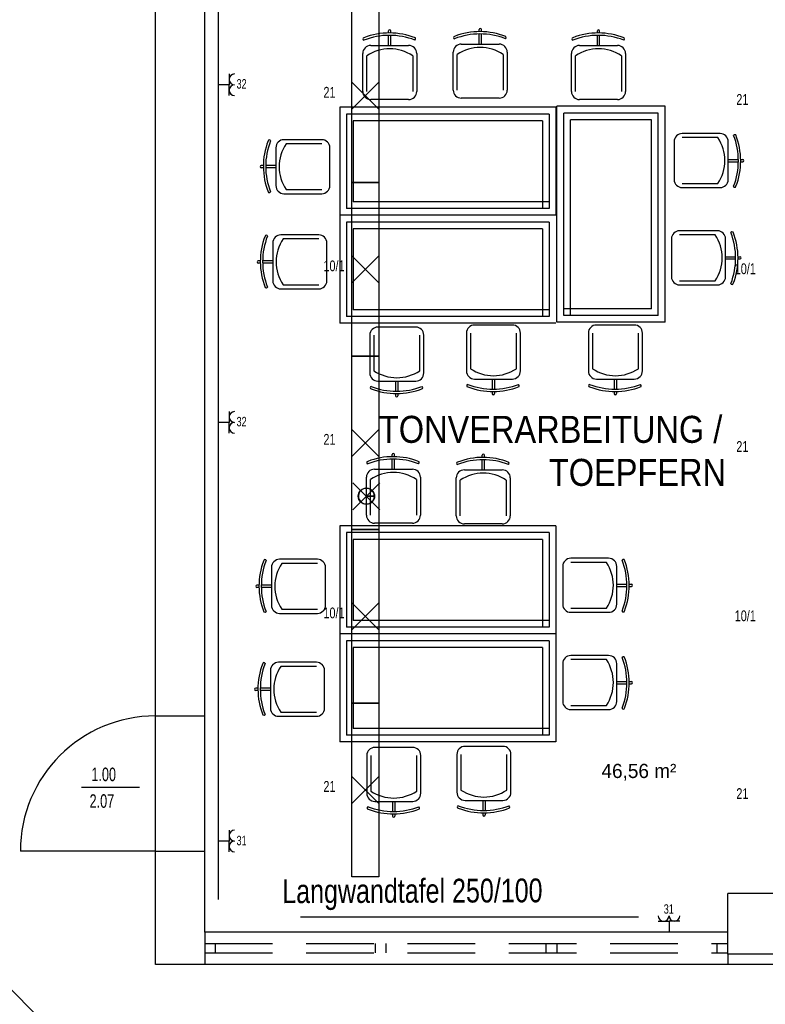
# Model space of a CAD drawing. Extents: x 134 to 2970, y 55 to 1215.
# Tile 4 of 10: x 139.36 to 144.88, y 84.23 to 91.52. Entities that reach past the tile are written whole.
import ezdxf

# ---------------------------------------------------------------- set-up
doc = ezdxf.new("R2010")
doc.units = 0
doc.linetypes.add('KCONTINUOUS', pattern=[0])
doc.linetypes.add('KDASHED', pattern=[0.75, 0.5, -0.25])
for name, color, linetype in [('ARC-EINRICHTUNG', 7, 'CONTINUOUS'), ('ARC-FENSTER', 7, 'CONTINUOUS'), ('ARC-NEUBAU-WAND-SOLID', 7, 'CONTINUOUS'), ('ARC-TEXT', 7, 'CONTINUOUS'), ('ARC-W_NDE', 7, 'CONTINUOUS'), ('LEUCHTEN_BESCHRIFTUNG', 5, 'CONTINUOUS'), ('SCHALTER_BESCHRIFTUNG', 5, 'CONTINUOUS'), ('STECKDOSEN', 5, 'CONTINUOUS'), ('W01_SCHRIFTFELD', 5, 'CONTINUOUS')]:
    doc.layers.add(name, color=color, linetype=linetype)

msp = doc.modelspace()

# ---------------------------------------------------------------- linework, layer by layer
at = {"layer": 'ARC-EINRICHTUNG', "color": 252, "linetype": 'KCONTINUOUS'}
for p, q in [((140.8349, 85.0086), (140.8349, 93.3386)), ((142.0944, 91.4261), (142.0944, 91.4419)), ((142.1114, 91.426), (142.1114, 91.4419)), ((142.7644, 91.4361), (142.7644, 91.4519)), ((142.7814, 91.436), (142.7814, 91.4519)), ((143.6394, 91.4261), (143.6394, 91.4419)), ((143.6564, 91.426), (143.6564, 91.4419)), ((142.0944, 91.3336), (142.0944, 91.4087)), ((142.1114, 91.3336), (142.1114, 91.4086)), ((142.7644, 91.3436), (142.7644, 91.4187)), ((142.7814, 91.3436), (142.7814, 91.4186)), ((143.6394, 91.3336), (143.6394, 91.4087)), ((143.6564, 91.3336), (143.6564, 91.4086)), ((141.9629, 91.3336), (142.2429, 91.3336)), ((142.6329, 91.3436), (142.9129, 91.3436)), ((143.5079, 91.3336), (143.7879, 91.3336)), ((141.9029, 90.9936), (141.9029, 91.2736)), ((141.9329, 90.9936), (141.9329, 91.2569)), ((142.2729, 91.2569), (142.2729, 90.9936)), ((142.3029, 91.2736), (142.3029, 90.9936)), ((142.5729, 91.0036), (142.5729, 91.2836)), ((142.6029, 91.0036), (142.6029, 91.2669)), ((142.9429, 91.2669), (142.9429, 91.0036)), ((142.9729, 91.2836), (142.9729, 91.0036)), ((143.4479, 90.9936), (143.4479, 91.2736)), ((143.4779, 90.9936), (143.4779, 91.2569)), ((143.8179, 91.2569), (143.8179, 90.9936)), ((143.8479, 91.2736), (143.8479, 90.9936)), ((142.2429, 90.9336), (141.9629, 90.9336)), ((142.9129, 90.9436), (142.6329, 90.9436)), ((143.7879, 90.9336), (143.5079, 90.9336)), ((141.7329, 90.8761), (141.7329, 90.0761)), ((143.3329, 90.8761), (141.7329, 90.8761)), ((143.3329, 90.8761), (143.3329, 90.0761)), ((143.3404, 89.2836), (143.3404, 90.8836)), ((144.1404, 90.8836), (143.3404, 90.8836)), ((143.3404, 89.2836), (143.3404, 90.8836)), ((144.1404, 89.2836), (144.1404, 90.8836)), ((141.7829, 90.8261), (141.7829, 90.1261)), ((143.2829, 90.8261), (141.7829, 90.8261)), ((141.8329, 90.7761), (141.8329, 90.1761)), ((143.2329, 90.7761), (141.8329, 90.7761)), ((143.2329, 90.7761), (143.2329, 90.1261)), ((143.2829, 90.8261), (143.2829, 90.1261)), ((143.3904, 89.3336), (143.3904, 90.8336)), ((144.0904, 90.8336), (143.3904, 90.8336)), ((143.4404, 89.3336), (143.4404, 90.7836)), ((144.0404, 90.7836), (143.4404, 90.7836)), ((144.0404, 89.3836), (144.0404, 90.7836)), ((144.0904, 89.3336), (144.0904, 90.8336)), ((141.6004, 90.6361), (141.3204, 90.6361)), ((144.5479, 90.6811), (144.2679, 90.6811)), ((144.5312, 90.6511), (144.2679, 90.6511)), ((141.2604, 90.5761), (141.2604, 90.2961)), ((141.6004, 90.6061), (141.337, 90.6061)), ((141.6604, 90.2961), (141.6604, 90.5761)), ((144.2079, 90.6211), (144.2079, 90.3411)), ((144.6079, 90.3411), (144.6079, 90.6211)), ((144.6079, 90.4896), (144.6829, 90.4896)), ((144.7003, 90.4896), (144.7161, 90.4896)), ((141.1679, 90.4446), (141.1521, 90.4446)), ((141.168, 90.4276), (141.1521, 90.4276)), ((141.2604, 90.4446), (141.1853, 90.4446)), ((141.2604, 90.4276), (141.1853, 90.4276)), ((144.6079, 90.4726), (144.683, 90.4726)), ((144.7003, 90.4726), (144.7161, 90.4726)), ((141.337, 90.2661), (141.6004, 90.2661)), ((144.2679, 90.3111), (144.5312, 90.3111)), ((144.2679, 90.2811), (144.5479, 90.2811)), ((141.3204, 90.2361), (141.6004, 90.2361)), ((143.2829, 90.1261), (141.7829, 90.1261)), ((143.2829, 90.1761), (141.8329, 90.1761)), ((143.3329, 90.0761), (141.7329, 90.0761)), ((141.7329, 90.0761), (141.7329, 89.2761)), ((143.3329, 90.0761), (141.7329, 90.0761)), ((141.7829, 90.0261), (141.7829, 89.3261)), ((143.2829, 90.0261), (141.7829, 90.0261)), ((141.8329, 89.9761), (141.8329, 89.3761)), ((143.2329, 89.9761), (141.8329, 89.9761)), ((143.2329, 89.9761), (143.2329, 89.3261)), ((143.2829, 90.0261), (143.2829, 89.3261)), ((141.5779, 89.9311), (141.2979, 89.9311)), ((141.5779, 89.9011), (141.3145, 89.9011)), ((144.1879, 89.9011), (144.1879, 89.6211)), ((144.5279, 89.9611), (144.2479, 89.9611)), ((144.5112, 89.9311), (144.2479, 89.9311)), ((144.5879, 89.6211), (144.5879, 89.9011)), ((141.2379, 89.8711), (141.2379, 89.5911)), ((141.6379, 89.5911), (141.6379, 89.8711)), ((144.5879, 89.7696), (144.6629, 89.7696)), ((144.6802, 89.7696), (144.6961, 89.7696)), ((141.1454, 89.7396), (141.1296, 89.7396)), ((141.1455, 89.7226), (141.1296, 89.7226)), ((141.2379, 89.7396), (141.1628, 89.7396)), ((141.2379, 89.7226), (141.1628, 89.7226)), ((144.5879, 89.7526), (144.663, 89.7526)), ((144.6803, 89.7526), (144.6961, 89.7526)), ((141.3145, 89.5611), (141.5779, 89.5611)), ((144.2479, 89.5911), (144.5112, 89.5911)), ((144.2479, 89.5611), (144.5279, 89.5611)), ((141.2979, 89.5311), (141.5779, 89.5311)), ((143.2829, 89.3261), (141.7829, 89.3261)), ((143.2829, 89.3761), (141.8329, 89.3761)), ((144.0404, 89.3836), (143.3904, 89.3836)), ((144.0904, 89.3336), (143.3904, 89.3336)), ((143.3329, 89.2761), (141.7329, 89.2761)), ((142.2954, 89.2486), (142.0154, 89.2486)), ((143.0104, 89.2636), (142.7304, 89.2636)), ((144.1404, 89.2836), (143.3404, 89.2836)), ((143.9129, 89.2636), (143.6329, 89.2636)), ((141.9554, 89.1886), (141.9554, 88.9086)), ((141.9854, 89.1886), (141.9854, 88.9253)), ((142.3254, 88.9253), (142.3254, 89.1886)), ((142.3554, 88.9086), (142.3554, 89.1886)), ((142.6704, 89.2036), (142.6704, 88.9236)), ((142.7004, 89.2036), (142.7004, 88.9403)), ((143.0404, 88.9403), (143.0404, 89.2036)), ((143.0704, 88.9236), (143.0704, 89.2036)), ((143.5729, 89.2036), (143.5729, 88.9236)), ((143.6029, 89.2036), (143.6029, 88.9403)), ((143.9429, 88.9403), (143.9429, 89.2036)), ((143.9729, 88.9236), (143.9729, 89.2036)), ((142.0154, 88.8486), (142.2954, 88.8486)), ((142.1469, 88.8486), (142.1469, 88.7735)), ((142.1639, 88.8486), (142.1639, 88.7736)), ((142.7304, 88.8636), (143.0104, 88.8636)), ((142.8619, 88.8636), (142.8619, 88.7885)), ((142.8789, 88.8636), (142.8789, 88.7886)), ((143.6329, 88.8636), (143.9129, 88.8636)), ((143.7644, 88.8636), (143.7644, 88.7885)), ((143.7814, 88.8636), (143.7814, 88.7886)), ((142.1469, 88.7561), (142.1469, 88.7403)), ((142.1639, 88.7562), (142.1639, 88.7403)), ((142.8619, 88.7711), (142.8619, 88.7553)), ((142.8789, 88.7712), (142.8789, 88.7553)), ((143.7644, 88.7711), (143.7644, 88.7553)), ((143.7814, 88.7712), (143.7814, 88.7553)), ((142.1219, 88.2886), (142.1219, 88.3044)), ((142.1389, 88.2885), (142.1389, 88.3044)), ((142.7869, 88.2836), (142.7869, 88.2994)), ((142.8039, 88.2835), (142.8039, 88.2994)), ((142.1219, 88.1961), (142.1219, 88.2712)), ((142.1389, 88.1961), (142.1389, 88.2711)), ((142.7869, 88.1911), (142.7869, 88.2662)), ((142.8039, 88.1911), (142.8039, 88.2661)), ((141.9904, 88.1961), (142.2704, 88.1961)), ((142.6554, 88.1911), (142.9354, 88.1911)), ((141.9304, 87.8561), (141.9304, 88.1361)), ((141.9604, 87.8561), (141.9604, 88.1194)), ((142.3004, 88.1194), (142.3004, 87.8561)), ((142.3304, 88.1361), (142.3304, 87.8561)), ((142.5954, 87.8511), (142.5954, 88.1311)), ((142.6254, 87.8511), (142.6254, 88.1144)), ((142.9654, 88.1144), (142.9654, 87.8511)), ((142.9954, 88.1311), (142.9954, 87.8511)), ((142.2704, 87.7961), (141.9904, 87.7961)), ((142.9354, 87.7911), (142.6554, 87.7911)), ((141.7329, 87.7761), (141.7329, 86.9761)), ((143.3329, 87.7761), (141.7329, 87.7761)), ((141.7829, 87.7261), (141.7829, 87.0261)), ((143.2829, 87.7261), (141.7829, 87.7261)), ((143.2829, 87.7261), (143.2829, 87.0261)), ((143.3329, 87.7761), (143.3329, 86.9761)), ((141.8329, 87.6761), (141.8329, 87.0761)), ((143.2329, 87.6761), (141.8329, 87.6761)), ((143.2329, 87.6761), (143.2329, 87.0261)), ((141.5679, 87.5286), (141.2879, 87.5286)), ((141.5679, 87.4986), (141.3045, 87.4986)), ((143.7229, 87.5361), (143.4429, 87.5361)), ((143.7062, 87.5061), (143.4429, 87.5061)), ((141.2279, 87.4686), (141.2279, 87.1886)), ((141.6279, 87.1886), (141.6279, 87.4686)), ((143.3829, 87.4761), (143.3829, 87.1961)), ((143.7829, 87.1961), (143.7829, 87.4761)), ((141.1354, 87.3371), (141.1196, 87.3371)), ((141.1355, 87.3201), (141.1196, 87.3201)), ((141.2279, 87.3371), (141.1528, 87.3371)), ((141.2279, 87.3201), (141.1528, 87.3201)), ((143.7829, 87.3446), (143.8579, 87.3446)), ((143.7829, 87.3276), (143.858, 87.3276)), ((143.8753, 87.3446), (143.8911, 87.3446)), ((143.8753, 87.3276), (143.8911, 87.3276)), ((141.3045, 87.1586), (141.5679, 87.1586)), ((143.4429, 87.1661), (143.7062, 87.1661)), ((143.4429, 87.1361), (143.7229, 87.1361)), ((141.2879, 87.1286), (141.5679, 87.1286)), ((143.2829, 87.0761), (141.8329, 87.0761)), ((143.2829, 87.0261), (141.7829, 87.0261)), ((143.3329, 86.9761), (141.7329, 86.9761)), ((141.7329, 86.9761), (141.7329, 86.1761)), ((143.3329, 86.9761), (141.7329, 86.9761)), ((141.7829, 86.9261), (141.7829, 86.2261)), ((143.2829, 86.9261), (141.7829, 86.9261)), ((143.2829, 86.9261), (143.2829, 86.2261)), ((143.3329, 86.9761), (143.3329, 86.1761)), ((141.8329, 86.8761), (141.8329, 86.2761)), ((143.2329, 86.8761), (141.8329, 86.8761)), ((143.2329, 86.8761), (143.2329, 86.2261)), ((141.5604, 86.7661), (141.2804, 86.7661)), ((143.7229, 86.8161), (143.4429, 86.8161)), ((143.7062, 86.7861), (143.4429, 86.7861)), ((141.2204, 86.7061), (141.2204, 86.4261)), ((141.5604, 86.7361), (141.297, 86.7361)), ((141.6204, 86.4261), (141.6204, 86.7061)), ((143.3829, 86.7561), (143.3829, 86.4761)), ((143.7829, 86.4761), (143.7829, 86.7561)), ((143.7829, 86.6246), (143.8579, 86.6246)), ((143.8753, 86.6246), (143.8911, 86.6246)), ((141.1279, 86.5746), (141.1121, 86.5746)), ((141.128, 86.5576), (141.1121, 86.5576)), ((141.2204, 86.5746), (141.1453, 86.5746)), ((141.2204, 86.5576), (141.1453, 86.5576)), ((143.7829, 86.6076), (143.858, 86.6076)), ((143.8753, 86.6076), (143.8911, 86.6076)), ((143.4429, 86.4461), (143.7062, 86.4461)), ((143.4429, 86.4161), (143.7229, 86.4161)), ((141.2804, 86.3661), (141.5604, 86.3661)), ((141.297, 86.3961), (141.5604, 86.3961)), ((143.2829, 86.2761), (141.8329, 86.2761)), ((143.2829, 86.2261), (141.7829, 86.2261)), ((143.3329, 86.1761), (141.7329, 86.1761)), ((142.2729, 86.1361), (141.9929, 86.1361)), ((142.9404, 86.1436), (142.6604, 86.1436)), ((141.9329, 86.0761), (141.9329, 85.7961)), ((141.9629, 86.0761), (141.9629, 85.8128)), ((142.3029, 85.8128), (142.3029, 86.0761)), ((142.3329, 85.7961), (142.3329, 86.0761)), ((142.6004, 86.0836), (142.6004, 85.8036)), ((142.6304, 86.0836), (142.6304, 85.8203)), ((142.9704, 85.8203), (142.9704, 86.0836)), ((143.0004, 85.8036), (143.0004, 86.0836)), ((141.9929, 85.7361), (142.2729, 85.7361)), ((142.1244, 85.7361), (142.1244, 85.661)), ((142.1414, 85.7361), (142.1414, 85.6611)), ((142.6604, 85.7436), (142.9404, 85.7436)), ((142.7919, 85.7436), (142.7919, 85.6685)), ((142.8089, 85.7436), (142.8089, 85.6686)), ((142.1244, 85.6436), (142.1244, 85.6278)), ((142.1414, 85.6437), (142.1414, 85.6278)), ((142.7919, 85.6511), (142.7919, 85.6353)), ((142.8089, 85.6512), (142.8089, 85.6353)), ((143.9429, 84.8799), (141.4429, 84.8799))]:
    msp.add_line(p, q, dxfattribs=at)
at = {"layer": 'ARC-EINRICHTUNG', "color": 7, "linetype": 'KCONTINUOUS'}
for centre, radius, start, end in [((142.1029, 91.4419), 0.0085, 0, 180), ((142.7706, 90.9176), 0.5185, 68.233, 111.274), ((142.7729, 91.4519), 0.0085, 0, 180), ((143.6479, 91.4419), 0.0085, 0, 180), ((141.914, 91.3821), 0.0088, 99.79, 260.161), ((142.1006, 90.9076), 0.5185, 68.233, 111.274), ((142.101, 90.8889), 0.5198, 68.753, 111.26), ((141.914, 91.3821), 0.0088, 321.36801, 321.81201), ((142.2832, 91.3831), 0.0115, 302.61301, 391.88901), ((142.584, 91.3921), 0.0088, 99.79, 260.161), ((142.771, 90.899), 0.5198, 68.753, 111.26), ((142.584, 91.3921), 0.0088, 321.36801, 321.81201), ((142.9532, 91.3931), 0.0115, 302.61301, 391.88901), ((143.459, 91.3821), 0.0088, 99.79, 260.161), ((143.6456, 90.9076), 0.5185, 68.233, 111.274), ((143.646, 90.8889), 0.5198, 68.753, 111.26), ((143.459, 91.3821), 0.0088, 321.36801, 321.81201), ((143.8282, 91.3831), 0.0115, 302.61301, 391.88901), ((141.9629, 91.2736), 0.06, 90, 180), ((142.1029, 91.0035), 0.3052, 56.15, 123.85), ((142.2429, 91.2736), 0.06, 0, 90), ((142.6329, 91.2836), 0.06, 90, 180), ((142.7729, 91.0135), 0.3052, 56.15, 123.85), ((142.9129, 91.2836), 0.06, 0, 90), ((143.5079, 91.2736), 0.06, 90, 180), ((143.6479, 91.0035), 0.3052, 56.15, 123.85), ((143.7879, 91.2736), 0.06, 0, 90), ((142.6329, 91.0036), 0.06, 180, 270), ((142.9129, 91.0036), 0.06, 270, 360), ((141.9629, 90.9936), 0.06, 180, 270), ((142.2429, 90.9936), 0.06, 270, 360), ((143.5079, 90.9936), 0.06, 180, 270), ((143.7879, 90.9936), 0.06, 270, 360), ((141.2119, 90.625), 0.0088, 9.84, 170.211), ((141.3204, 90.5761), 0.06, 90, 180), ((141.6004, 90.5761), 0.06, 0, 90), ((144.2679, 90.6211), 0.06, 90, 180), ((144.2777, 90.4811), 0.3052, 326.14999, 393.84999), ((144.5479, 90.6211), 0.06, 0, 90), ((144.6573, 90.6614), 0.0115, 58.11, 147.386), ((144.1632, 90.4792), 0.5198, 338.73999, 381.24699), ((144.1819, 90.4789), 0.5185, 338.72601, 381.76701), ((141.6863, 90.4383), 0.5185, 158.726, 201.767), ((141.705, 90.438), 0.5198, 158.74001, 201.24701), ((141.2119, 90.625), 0.0088, 308.18799, 308.63199), ((141.5905, 90.4361), 0.3052, 146.14999, 213.84999), ((144.7161, 90.4811), 0.0085, 270, 450), ((141.1521, 90.4361), 0.0085, 90, 270), ((144.2679, 90.3411), 0.06, 180, 270), ((144.5479, 90.3411), 0.06, 270, 360), ((141.3204, 90.2961), 0.06, 180, 270), ((141.6004, 90.2961), 0.06, 270, 360), ((144.6563, 90.2923), 0.0088, 189.84, 350.211), ((144.6563, 90.2923), 0.0088, 128.188, 128.632), ((141.2109, 90.2558), 0.0115, 238.11, 327.386), ((141.6638, 89.7333), 0.5185, 158.726, 201.767), ((141.6825, 89.733), 0.5198, 158.74001, 201.24701), ((141.1894, 89.92), 0.0088, 9.84, 170.211), ((141.1894, 89.92), 0.0088, 308.18799, 308.63199), ((141.2979, 89.8711), 0.06, 90, 180), ((141.568, 89.7311), 0.3052, 146.14999, 213.84999), ((141.5779, 89.8711), 0.06, 0, 90), ((144.2479, 89.9011), 0.06, 90, 180), ((144.2577, 89.7611), 0.3052, 326.14999, 393.84999), ((144.5279, 89.9011), 0.06, 0, 90), ((144.6373, 89.9414), 0.0115, 58.11, 147.386), ((144.1432, 89.7592), 0.5198, 338.73999, 381.24699), ((144.1619, 89.7589), 0.5185, 338.72601, 381.76701), ((144.6961, 89.7611), 0.0085, 270, 450), ((141.1296, 89.7311), 0.0085, 90, 270), ((144.2479, 89.6211), 0.06, 180, 270), ((144.5279, 89.6211), 0.06, 270, 360), ((141.1884, 89.5508), 0.0115, 238.11, 327.386), ((141.2979, 89.5911), 0.06, 180, 270), ((141.5779, 89.5911), 0.06, 270, 360), ((144.6363, 89.5723), 0.0088, 189.84, 350.211), ((144.6363, 89.5723), 0.0088, 128.188, 128.632), ((142.0154, 89.1886), 0.06, 90, 180), ((142.2954, 89.1886), 0.06, 0, 90), ((142.7304, 89.2036), 0.06, 90, 180), ((143.0104, 89.2036), 0.06, 0, 90), ((143.6329, 89.2036), 0.06, 90, 180), ((143.9129, 89.2036), 0.06, 0, 90), ((142.0154, 88.9086), 0.06, 180, 270), ((142.1554, 89.1787), 0.3052, 236.14999, 303.84999), ((142.2954, 88.9086), 0.06, 270, 360), ((142.7304, 88.9236), 0.06, 180, 270), ((142.8704, 89.1937), 0.3052, 236.14999, 303.84999), ((143.0104, 88.9236), 0.06, 270, 360), ((143.6329, 88.9236), 0.06, 180, 270), ((143.7729, 89.1937), 0.3052, 236.14999, 303.84999), ((143.9129, 88.9236), 0.06, 270, 360), ((141.9665, 88.8001), 0.0088, 99.84, 260.211), ((142.1535, 89.2933), 0.5198, 248.74001, 291.24701), ((142.3357, 88.7991), 0.0115, 328.11099, 417.38699), ((142.6815, 88.8151), 0.0088, 99.84, 260.211), ((142.8685, 89.3083), 0.5198, 248.74001, 291.24701), ((142.8681, 89.2896), 0.5185, 248.726, 291.767), ((142.6815, 88.8151), 0.0088, 38.188, 38.632), ((143.0507, 88.8141), 0.0115, 328.11099, 417.38699), ((143.584, 88.8151), 0.0088, 99.84, 260.211), ((143.771, 89.3083), 0.5198, 248.74001, 291.24701), ((143.7706, 89.2896), 0.5185, 248.726, 291.767), ((143.584, 88.8151), 0.0088, 38.188, 38.632), ((143.9532, 88.8141), 0.0115, 328.11099, 417.38699), ((142.1531, 89.2746), 0.5185, 248.726, 291.767), ((141.9665, 88.8001), 0.0088, 38.188, 38.632), ((142.1554, 88.7403), 0.0085, 180, 360), ((142.8704, 88.7553), 0.0085, 180, 360), ((143.7729, 88.7553), 0.0085, 180, 360), ((142.1304, 88.3044), 0.0085, 0, 180), ((142.7954, 88.2994), 0.0085, 0, 180), ((141.9415, 88.2446), 0.0088, 99.79, 260.161), ((142.1281, 87.7701), 0.5185, 68.233, 111.274), ((142.1285, 87.7514), 0.5198, 68.753, 111.26), ((141.9415, 88.2446), 0.0088, 321.36801, 321.81201), ((142.3107, 88.2456), 0.0115, 302.61301, 391.88901), ((142.6065, 88.2396), 0.0088, 99.79, 260.161), ((142.7931, 87.7651), 0.5185, 68.233, 111.274), ((142.7935, 87.7464), 0.5198, 68.753, 111.26), ((142.6065, 88.2396), 0.0088, 321.36801, 321.81201), ((142.9757, 88.2406), 0.0115, 302.61301, 391.88901), ((141.9904, 88.1361), 0.06, 90, 180), ((142.1304, 87.866), 0.3052, 56.15, 123.85), ((142.2704, 88.1361), 0.06, 0, 90), ((142.6554, 88.1311), 0.06, 90, 180), ((142.7954, 87.861), 0.3052, 56.15, 123.85), ((142.9354, 88.1311), 0.06, 0, 90), ((141.9904, 87.8561), 0.06, 180, 270), ((142.2704, 87.8561), 0.06, 270, 360), ((142.6554, 87.8511), 0.06, 180, 270), ((142.9354, 87.8511), 0.06, 270, 360), ((141.6538, 87.3308), 0.5185, 158.726, 201.767), ((141.6725, 87.3305), 0.5198, 158.74001, 201.24701), ((141.1794, 87.5175), 0.0088, 9.84, 170.211), ((141.1794, 87.5175), 0.0088, 308.18799, 308.63199), ((141.2879, 87.4686), 0.06, 90, 180), ((141.558, 87.3286), 0.3052, 146.14999, 213.84999), ((141.5679, 87.4686), 0.06, 0, 90), ((143.4429, 87.4761), 0.06, 90, 180), ((143.4527, 87.3361), 0.3052, 326.14999, 393.84999), ((143.7229, 87.4761), 0.06, 0, 90), ((143.8323, 87.5164), 0.0115, 58.11, 147.386), ((143.3382, 87.3342), 0.5198, 338.73999, 381.24699), ((143.3569, 87.3339), 0.5185, 338.72601, 381.76701), ((141.1196, 87.3286), 0.0085, 90, 270), ((143.8911, 87.3361), 0.0085, 270, 450), ((141.1784, 87.1483), 0.0115, 238.11, 327.386), ((141.2879, 87.1886), 0.06, 180, 270), ((141.5679, 87.1886), 0.06, 270, 360), ((143.4429, 87.1961), 0.06, 180, 270), ((143.7229, 87.1961), 0.06, 270, 360), ((143.8313, 87.1473), 0.0088, 189.84, 350.211), ((143.8313, 87.1473), 0.0088, 128.188, 128.632), ((141.2804, 86.7061), 0.06, 90, 180), ((141.5604, 86.7061), 0.06, 0, 90), ((143.4429, 86.7561), 0.06, 90, 180), ((143.4527, 86.6161), 0.3052, 326.14999, 393.84999), ((143.7229, 86.7561), 0.06, 0, 90), ((143.8323, 86.7964), 0.0115, 58.11, 147.386), ((143.3382, 86.6142), 0.5198, 338.73999, 381.24699), ((143.3569, 86.6139), 0.5185, 338.72601, 381.76701), ((141.6463, 86.5683), 0.5185, 158.726, 201.767), ((141.665, 86.568), 0.5198, 158.74001, 201.24701), ((141.1719, 86.755), 0.0088, 9.84, 170.211), ((141.1719, 86.755), 0.0088, 308.18799, 308.63199), ((141.5505, 86.5661), 0.3052, 146.14999, 213.84999), ((143.8911, 86.6161), 0.0085, 270, 450), ((141.1121, 86.5661), 0.0085, 90, 270), ((143.4429, 86.4761), 0.06, 180, 270), ((143.7229, 86.4761), 0.06, 270, 360), ((141.2804, 86.4261), 0.06, 180, 270), ((141.5604, 86.4261), 0.06, 270, 360), ((143.8313, 86.4273), 0.0088, 189.84, 350.211), ((143.8313, 86.4273), 0.0088, 128.188, 128.632), ((141.1709, 86.3858), 0.0115, 238.11, 327.386), ((141.9929, 86.0761), 0.06, 90, 180), ((142.2729, 86.0761), 0.06, 0, 90), ((142.6604, 86.0836), 0.06, 90, 180), ((142.9404, 86.0836), 0.06, 0, 90), ((142.8004, 86.0737), 0.3052, 236.14999, 303.84999), ((141.9929, 85.7961), 0.06, 180, 270), ((142.1329, 86.0662), 0.3052, 236.14999, 303.84999), ((142.2729, 85.7961), 0.06, 270, 360), ((142.6604, 85.8036), 0.06, 180, 270), ((142.9404, 85.8036), 0.06, 270, 360), ((141.944, 85.6876), 0.0088, 99.84, 260.211), ((142.131, 86.1808), 0.5198, 248.74001, 291.24701), ((142.1306, 86.1621), 0.5185, 248.726, 291.767), ((141.944, 85.6876), 0.0088, 38.188, 38.632), ((142.3132, 85.6866), 0.0115, 328.11099, 417.38699), ((142.6115, 85.6951), 0.0088, 99.84, 260.211), ((142.7985, 86.1883), 0.5198, 248.74001, 291.24701), ((142.7981, 86.1696), 0.5185, 248.726, 291.767), ((142.6115, 85.6951), 0.0088, 38.188, 38.632), ((142.9807, 85.6941), 0.0115, 328.11099, 417.38699), ((142.1329, 85.6278), 0.0085, 180, 360), ((142.8004, 85.6353), 0.0085, 180, 360)]:
    msp.add_arc(centre, radius, start, end, dxfattribs=at)
at = {"layer": 'ARC-FENSTER', "color": 4, "linetype": 'KDASHED'}
for p, q in [((140.7349, 84.7686), (140.7349, 84.5286)), ((140.7349, 84.6836), (144.6049, 84.6836)), ((140.7349, 84.6136), (144.6049, 84.6136)), ((144.6049, 84.6036), (144.6049, 84.5286))]:
    msp.add_line(p, q, dxfattribs=at)
at = {"layer": 'ARC-FENSTER', "color": 4, "linetype": 'KCONTINUOUS'}
for p, q in [((140.8149, 84.6136), (140.8149, 84.6836)), ((141.9979, 84.6136), (141.9979, 84.6836)), ((142.0779, 84.6136), (142.0779, 84.6836)), ((143.2619, 84.6136), (143.2619, 84.6836)), ((143.3419, 84.6136), (143.3419, 84.6836)), ((144.5249, 84.6136), (144.5249, 84.6836))]:
    msp.add_line(p, q, dxfattribs=at)
at = {"layer": 'ARC-NEUBAU-WAND-SOLID', "color": 4, "linetype": 'KCONTINUOUS'}
for p, q in [((140.3699, 86.3686), (140.7349, 86.3686)), ((140.2506, 85.8392), (139.8217, 85.8392)), ((140.3699, 85.3686), (140.7349, 85.3686))]:
    msp.add_line(p, q, dxfattribs=at)
at = {"layer": 'ARC-NEUBAU-WAND-SOLID', "color": 21, "linetype": 'KCONTINUOUS'}
msp.add_line((140.3699, 85.3686), (139.3699, 85.3686), dxfattribs=at)
at = {"layer": 'ARC-NEUBAU-WAND-SOLID', "color": 7, "linetype": 'KCONTINUOUS'}
msp.add_arc((140.3699, 85.3686), 1, 90, 180, dxfattribs=at)
at = {"layer": 'ARC-W_NDE', "color": 1, "linetype": 'KCONTINUOUS'}
for p, q in [((140.3699, 84.5286), (140.3699, 95.3386)), ((140.7349, 84.7686), (140.7349, 95.3386)), ((137.259, 86.3842), (142.6247, 81.0186)), ((144.6049, 84.6036), (144.6049, 85.0536)), ((144.9649, 85.0536), (144.6049, 85.0536)), ((144.6049, 84.7686), (140.7349, 84.7686)), ((144.9649, 84.6036), (144.6049, 84.6036)), ((146.8299, 84.5286), (140.3699, 84.5286))]:
    msp.add_line(p, q, dxfattribs=at)
at = {"layer": 'STECKDOSEN', "color": 7, "linetype": 'KCONTINUOUS'}
for p, q in [((140.9153, 91.1226), (140.9153, 91.0426)), ((140.9153, 91.0426), (140.8353, 91.0426)), ((140.9153, 90.9626), (140.9153, 91.0426)), ((140.9153, 88.6226), (140.9153, 88.5426)), ((140.9153, 88.5426), (140.8353, 88.5426)), ((140.9153, 88.4626), (140.9153, 88.5426)), ((140.9153, 85.5226), (140.9153, 85.4426)), ((140.9153, 85.4426), (140.8353, 85.4426)), ((140.9153, 85.3626), (140.9153, 85.4426)), ((144.0899, 84.8486), (144.1699, 84.8486)), ((144.2499, 84.8486), (144.1699, 84.8486)), ((144.1699, 84.8486), (144.1699, 84.7686))]:
    msp.add_line(p, q, dxfattribs=at)
for centre, start, end in [((140.9553, 91.0826), 90, 270), ((140.9553, 91.0026), 90, 270), ((140.9553, 88.5826), 90, 270), ((140.9553, 88.5026), 90, 270), ((140.9553, 85.4826), 90, 270), ((140.9553, 85.4026), 90, 270), ((144.1299, 84.8886), 180, 360), ((144.2099, 84.8886), 180, 360)]:
    msp.add_arc(centre, 0.04, start, end, dxfattribs=at)
at = {"layer": 'W01_SCHRIFTFELD', "color": 7, "linetype": 'KCONTINUOUS'}
for p, q in [((141.8236, 90.3182), (141.8232, 91.6036)), ((142.0232, 91.6036), (142.0232, 90.3186)), ((141.8233, 90.861), (142.0233, 91.061)), ((142.0233, 90.861), (141.8233, 91.061)), ((142.0232, 90.3186), (141.8232, 90.3186)), ((142.0232, 90.3186), (141.8232, 90.3186)), ((141.8236, 89.0332), (141.8232, 90.3186)), ((141.8232, 90.3186), (142.0232, 90.3186)), ((142.0232, 90.3186), (141.8232, 90.3186)), ((142.0232, 90.3186), (142.0232, 89.0336)), ((141.8233, 89.576), (142.0233, 89.776)), ((142.0233, 89.576), (141.8233, 89.776)), ((142.0232, 89.0336), (141.8232, 89.0336)), ((142.0232, 89.0336), (141.8232, 89.0336)), ((141.8236, 87.7482), (141.8232, 89.0336)), ((141.8232, 89.0336), (142.0232, 89.0336)), ((142.0232, 89.0336), (141.8232, 89.0336)), ((142.0232, 89.0336), (142.0232, 87.7486)), ((141.8233, 88.291), (142.0233, 88.491)), ((142.0233, 88.291), (141.8233, 88.491)), ((142.0304, 87.8961), (141.8304, 88.0961)), ((141.8304, 87.8961), (142.0304, 88.0961)), ((141.8795, 88.0279), (141.8709, 88.0038)), ((141.8795, 88.0279), (141.8709, 88.0038)), ((141.8975, 88.0462), (141.8795, 88.0279)), ((141.8975, 88.0462), (141.8795, 88.0279)), ((141.9214, 88.0554), (141.8975, 88.0462)), ((141.9214, 88.0554), (141.8975, 88.0462)), ((141.947, 88.0538), (141.9214, 88.0554)), ((141.947, 88.0538), (141.9214, 88.0554)), ((141.9695, 88.0416), (141.947, 88.0538)), ((141.9695, 88.0416), (141.947, 88.0538)), ((141.9849, 88.0211), (141.9695, 88.0416)), ((141.9849, 88.0211), (141.9695, 88.0416)), ((141.9904, 87.9961), (141.9849, 88.0211)), ((141.9904, 87.9961), (141.9849, 88.0211)), ((141.8709, 88.0038), (141.8731, 87.9783)), ((141.8709, 88.0038), (141.8731, 87.9783)), ((141.8731, 87.9783), (141.8857, 87.956)), ((141.8731, 87.9783), (141.8857, 87.956)), ((141.8857, 87.956), (141.9065, 87.941)), ((141.8857, 87.956), (141.9065, 87.941)), ((141.9065, 87.941), (141.9317, 87.9361)), ((141.9065, 87.941), (141.9317, 87.9361)), ((141.9304, 87.9961), (141.9904, 87.9961)), ((141.9904, 87.9961), (141.9304, 87.9961)), ((141.9304, 87.9961), (141.9904, 87.9961)), ((141.9904, 87.9961), (141.9304, 87.9961)), ((141.9317, 87.9361), (141.9566, 87.9421)), ((141.9317, 87.9361), (141.9566, 87.9421)), ((141.9566, 87.9421), (141.9767, 87.9579)), ((141.9566, 87.9421), (141.9767, 87.9579)), ((141.9767, 87.9579), (141.9884, 87.9807)), ((141.9767, 87.9579), (141.9884, 87.9807)), ((141.9884, 87.9807), (141.9904, 87.9961)), ((141.9884, 87.9807), (141.9904, 87.9961)), ((142.0232, 87.7486), (141.8232, 87.7486)), ((142.0232, 87.7486), (141.8232, 87.7486)), ((141.8236, 86.4632), (141.8232, 87.7486)), ((141.8232, 87.7486), (142.0232, 87.7486)), ((142.0232, 87.7486), (141.8232, 87.7486)), ((142.0232, 87.7486), (142.0232, 86.4636)), ((141.8233, 87.006), (142.0233, 87.206)), ((142.0233, 87.006), (141.8233, 87.206)), ((142.0232, 86.4636), (141.8232, 86.4636)), ((142.0232, 86.4636), (141.8232, 86.4636)), ((141.8236, 85.1782), (141.8232, 86.4636)), ((141.8232, 86.4636), (142.0232, 86.4636)), ((142.0232, 86.4636), (141.8232, 86.4636)), ((142.0232, 86.4636), (142.0232, 85.1786)), ((141.8233, 85.721), (142.0233, 85.921)), ((142.0233, 85.721), (141.8233, 85.921)), ((142.0232, 85.1786), (141.8232, 85.1786))]:
    msp.add_line(p, q, dxfattribs=at)
msp.add_circle((141.9304, 87.9961), 0.06, dxfattribs=at)

# ---------------------------------------------------------------- texts
at = {"layer": 'ARC-EINRICHTUNG', "color": 7, "width": 0.785333}
msp.add_text('Langwandtafel 250/100 ', height=0.176389, rotation=0.19366, dxfattribs=at).set_placement((141.3081, 84.9823, 61))
at = {"layer": 'ARC-NEUBAU-WAND-SOLID', "color": 7, "width": 0.7}
for s, p in [('1.00', (139.8953, 85.8861, 61)), ('2.07', (139.882, 85.6886, 61))]:
    msp.add_text(s, height=0.1, dxfattribs=at).set_placement(p)
at = {"layer": 'ARC-TEXT', "color": 7, "width": 0.9}
for s, p in [('TONVERARBEITUNG / ', (142.0232, 88.3911, 61)), ('TOEPFERN ', (143.281, 88.0725, 61))]:
    msp.add_text(s, height=0.2, dxfattribs=at).set_placement(p)
at = {"layer": 'ARC-TEXT', "color": 7}
msp.add_text('46,56 m²', height=0.105, dxfattribs=at).set_placement((143.6701, 85.9091, 61))
at = {"layer": 'LEUCHTEN_BESCHRIFTUNG', "color": 7, "width": 0.75}
for s, p in [('21', (141.6126, 90.9468, 61)), ('21', (144.6679, 90.8938, 61)), ('10/1', (141.6126, 89.6618, 61)), ('10/1', (144.6561, 89.6401, 61)), ('21', (141.6126, 88.3768, 61)), ('21', (144.6679, 88.3238, 61)), ('10/1', (141.6126, 87.0918, 61)), ('10/1', (144.6561, 87.0701, 61)), ('21', (141.6126, 85.8068, 61)), ('21', (144.6679, 85.7538, 61))]:
    msp.add_text(s, height=0.08, dxfattribs=at).set_placement(p)
at = {"layer": 'SCHALTER_BESCHRIFTUNG', "color": 7, "width": 0.714286}
for s, p in [('32', (140.9696, 91.0143, 61)), ('32', (140.9696, 88.5133, 61)), ('31', (140.9696, 85.4111, 61)), ('31', (144.131, 84.9042, 61))]:
    msp.add_text(s, height=0.07, dxfattribs=at).set_placement(p)

doc.saveas('drawing.dxf')
